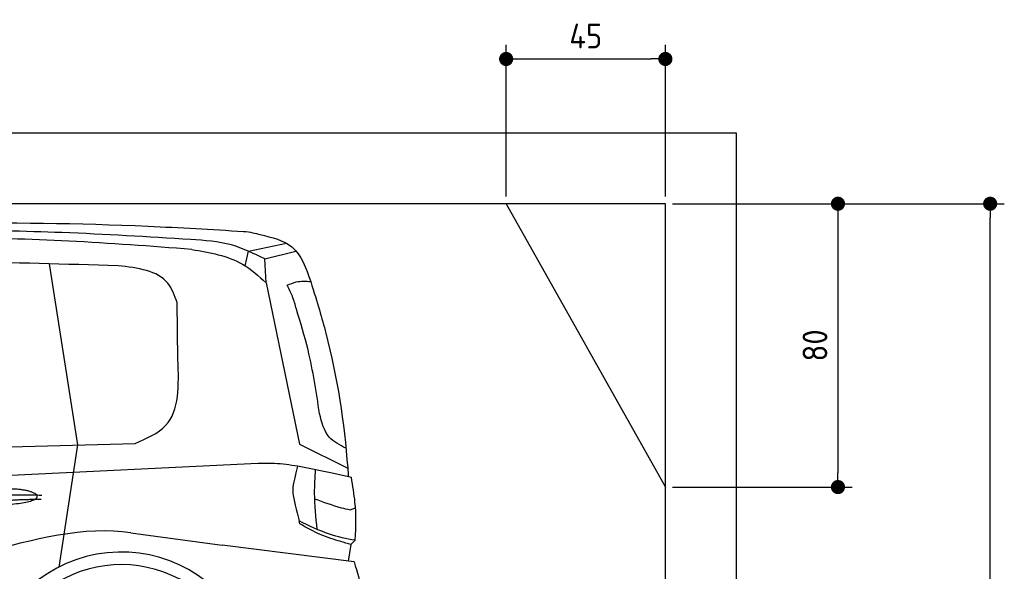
# Model space of a CAD drawing. Header units: millimetres. Extents: x 552 to 7231, y 5817 to 12136.
# Tile 7 of 7: x 4448 to 7231, y 10578 to 12136. Entities that reach past the tile are written whole.
import ezdxf

# ---------------------------------------------------------------- set-up
doc = ezdxf.new("R2010")
doc.units = ezdxf.units.MM
doc.layers.get('0').update_dxf_attribs({"lineweight": 25})
doc.layers.add('4', color=3, linetype='Continuous', lineweight=25)
doc.layers.add('AM_0', color=7, linetype='Continuous', lineweight=25)
doc.layers.add('Car', color=10, linetype='Continuous')
doc.styles.get("Standard").update_dxf_attribs({"font": 'ISOCP.SHX'})
doc.dimstyles.new('GEN-ISO$0', dxfattribs={"dimscale": 20, "dimtxt": 3.5, "dimasz": 2, "dimexe": 2, "dimexo": 1, "dimgap": 1.5, "dimtad": 1, "dimdec": 1, "dimlfac": 0.1, "dimdsep": 46, "dimtxsty": 'Standard', "dimblk": 'PUNKT', "dimcen": 2, "dimclrd": 256, "dimclre": 256, "dimclrt": 2, "dimadec": 0, "dimazin": 0, "dimtp": 0.1, "dimtm": 0.1, "dimtfac": 0.71, "dimtdec": 1, "dimtmove": 2, "dimatfit": 3, "dimldrblk": 'PUNKT', "dimfxl": 1, "dimtolj": 1, "dimarcsym": 0})

# ---------------------------------------------------------------- blocks, each defined once
blk = doc.blocks.new('PUNKT')
at = {"layer": '4', "color": 0, "linetype": 'ByBlock'}
blk.add_line((-0.5, 0), (-1, 0), dxfattribs=at)
at = {"layer": '4', "color": 0, "linetype": 'ByBlock', "const_width": 0.5}
blk.add_lwpolyline([(-0.25, 0, 1), (0.25, 0, 1)], format="xyb", close=True, dxfattribs=at)
blk = doc.blocks.new('*D5')
at = {"layer": '4', "lineweight": -2, "transparency": 16777216}
for p, q in [((6292.8, 11615.9), (7231, 11615.9)), ((7191, 8155.9), (7191, 11575.9)), ((6792.8, 8115.9), (7231, 8115.9))]:
    blk.add_line(p, q, dxfattribs=at)
at = {"layer": 'Defpoints', "color": 0, "transparency": 16777216}
for p in [(6272.8, 11615.9), (7191, 11615.9), (6772.8, 8115.9)]:
    blk.add_point(p, dxfattribs=at)
at = {"layer": '4', "lineweight": -2, "transparency": 16777216, "xscale": 40, "yscale": 40, "zscale": 40}
for p, rotation in [((7191, 11615.9), 90), ((7191, 8115.9), 270)]:
    blk.add_blockref('PUNKT', p, dxfattribs=dict(at, rotation=rotation))
at = {"layer": '4', "color": 2, "transparency": 16777216, "insert": (7126, 9865.9), "char_height": 70, "attachment_point": 5, "rotation": 90}
blk.add_mtext('\\A1;350', dxfattribs=at)
blk = doc.blocks.new('*D10')
at = {"layer": '4', "lineweight": -2, "transparency": 16777216}
for p, q in [((5822.8, 11635.9), (5822.8, 12064.6)), ((6272.8, 11635.9), (6272.8, 12064.6)), ((5862.8, 12024.6), (6232.8, 12024.6))]:
    blk.add_line(p, q, dxfattribs=at)
at = {"layer": 'Defpoints', "color": 0, "transparency": 16777216}
for p in [(6272.8, 12024.6), (5822.8, 11615.9), (6272.8, 11615.9)]:
    blk.add_point(p, dxfattribs=at)
at = {"layer": '4', "lineweight": -2, "transparency": 16777216, "xscale": 40, "yscale": 40, "zscale": 40, "rotation": 180}
blk.add_blockref('PUNKT', (5822.8, 12024.6), dxfattribs=at)
at = {"layer": '4', "lineweight": -2, "transparency": 16777216, "xscale": 40, "yscale": 40, "zscale": 40}
blk.add_blockref('PUNKT', (6272.8, 12024.6), dxfattribs=at)
at = {"layer": '4', "color": 2, "transparency": 16777216, "insert": (6047.8, 12089.6), "char_height": 70, "attachment_point": 5}
blk.add_mtext('\\A1;45', dxfattribs=at)
blk = doc.blocks.new('*D11')
at = {"layer": '4', "lineweight": -2, "transparency": 16777216}
for p, q in [((6292.8, 11615.9), (6800.7, 11615.9)), ((6760.7, 11575.9), (6760.7, 10855.9)), ((6292.8, 10815.9), (6800.7, 10815.9))]:
    blk.add_line(p, q, dxfattribs=at)
at = {"layer": 'Defpoints', "color": 0, "transparency": 16777216}
for p in [(6272.8, 11615.9), (6272.8, 10815.9), (6760.7, 10815.9)]:
    blk.add_point(p, dxfattribs=at)
at = {"layer": '4', "lineweight": -2, "transparency": 16777216, "xscale": 40, "yscale": 40, "zscale": 40}
for p, rotation in [((6760.7, 11615.9), 90), ((6760.7, 10815.9), 270)]:
    blk.add_blockref('PUNKT', p, dxfattribs=dict(at, rotation=rotation))
at = {"layer": '4', "color": 2, "transparency": 16777216, "insert": (6695.7, 11215.9), "char_height": 70, "attachment_point": 5, "rotation": 90}
blk.add_mtext('\\A1;80', dxfattribs=at)

msp = doc.modelspace()

# ---------------------------------------------------------------- linework, layer by layer
for p, q in [((872.77, 11815.9), (6472.77, 11815.9)), ((6472.77, 11815.9), (6472.77, 10315.9)), ((6272.78, 11615.9), (1072.77, 11615.9)), ((6272.78, 10315.9), (6272.78, 11615.9))]:
    msp.add_line(p, q)
at = {"layer": 'AM_0'}
msp.add_line((5822.78, 11615.9), (6272.78, 10815.9), dxfattribs=at)
at = {"layer": 'Car'}
for p, q in [((5094.59, 11481.66), (5201.62, 11504.17)), ((5085.35, 11440.29), (5094.59, 11481.66)), ((5140.29, 11460.03), (5228.27, 11482.44)), ((4531.18, 11446.21), (4611.4, 10935.2)), ((5144.05, 11392.81), (5140.29, 11460.03)), ((5144.05, 11392.81), (5238.14, 10936.97)), ((4894.91, 11176.04), (4893.14, 11336.86)), ((2773.84, 10882), (4773.87, 10939.36)), ((4611.4, 10935.2), (4558.02, 10590.01)), ((5238.14, 10936.97), (5374.78, 10869.56)), ((5121.19, 10882.32), (2232.37, 10743.68)), ((5330.82, 10855.63), (5233.23, 10874.63)), ((5385.12, 10843.18), (5330.82, 10855.63)), ((5381.33, 10751.58), (5396.82, 10757.05)), ((5239.6, 10712.43), (5237.63, 10720.26)), ((4761.99, 10686.39), (5020.23, 10651.6)), ((5395.59, 10665.68), (5383.73, 10653.89)), ((5392.75, 10604.54), (5020.23, 10651.6)), ((5383.73, 10653.89), (5375.9, 10606.67))]:
    msp.add_line(p, q, dxfattribs=at)
for radius, start, end in [(387.6, 25.37775, 166.34429), (351.9, 2.76544, 192.28875)]:
    msp.add_arc((4734.62, 10244.98), radius, start, end, dxfattribs=at)
for points in [[(3626.26, 11551.9), (4810.61, 11552.52), (5079.9, 11537.89)], [(4931.2, 11514.73), (4566.99, 11534.35), (4247.34, 11541.5), (3655.91, 11538.53), (3441.28, 11527.41), (3184.61, 11479.82), (2979.22, 11407.82)], [(5127.48, 11528.83), (5216.81, 11493.77), (5270.31, 11396.57)], [(4933.93, 11486.72), (4586.65, 11510.36), (3922.55, 11520.57)], [(5140.29, 11460.03), (5046.02, 11499.45), (4931.2, 11514.73)], [(4933.93, 11486.72), (5077.81, 11444.91), (5144.05, 11392.81)], [(4725.76, 11440.91), (3834.47, 11457.45), (3514.27, 11455.44)], [(4893.14, 11336.86), (4866.4, 11391.22), (4725.76, 11440.91)], [(5203.85, 11385.82), (5229.57, 11394.95), (5270.31, 11396.57)], [(5229.84, 11318.41), (5218.32, 11354.62), (5203.85, 11385.82)], [(5295.09, 11023.4), (5262.6, 11203.04), (5229.84, 11318.41)], [(4773.87, 10939.36), (4860.11, 10989.5), (4894.91, 11176.04)], [(5369.89, 10925.45), (5322.81, 10956.83), (5295.09, 11023.4)], [(5233.23, 10874.63), (5167.72, 10882.41), (5121.19, 10882.32)], [(5280.75, 10782.87), (5356.68, 10757.74), (5381.33, 10751.58)], [(5383.73, 10653.89), (5327.01, 10670.83), (5268.73, 10695.69), (5239.6, 10712.43)]]:
    msp.add_spline(points, degree=3, dxfattribs=at)
for points, degree in [([(5079.9, 11537.89), (5100.06, 11536.01), (5113.95, 11532.6), (5127.48, 11528.83)], 3), ([(4328.46, 10780.52), (4403.57, 10798.73), (4509.96, 10793)], 2), ([(4333.78, 10766.76), (4407.52, 10782.64), (4508.12, 10781.39)], 2), ([(4761.99, 10686.39), (4632.06, 10707.27), (4485.48, 10667.89), (4338.9, 10628.51)], 3), ([(5392.75, 10604.54), (5412.61, 10543.36), (5422.91, 10510.83), (5383.72, 10440.33)], 3)]:
    msp.add_open_spline(points, degree=degree, dxfattribs=at)
for points, degree, knots in [([(5270.31, 11396.57), (5289.36, 11334.61), (5338.94, 11169.63), (5366.19, 10989.92), (5375.98, 10853.38), (5376.53, 10845.15)], 3, [0, 0, 0, 0, 131.0849663, 516.6888429, 541.4389027, 541.4389027, 541.4389027, 541.4389027]), ([(5233.23, 10874.63), (5219.5, 10820.85), (5216.35, 10802.19), (5229.75, 10750.62), (5237.63, 10720.26)], 3, [11.821926, 11.821926, 11.821926, 11.821926, 76.9476951, 170.1693904, 170.1693904, 170.1693904, 170.1693904]), ([(5283.02, 10864.94), (5281.58, 10842.81), (5278.4, 10786.73), (5284.05, 10730.77), (5287.48, 10696.89)], 3, [10.5253419, 10.5253419, 10.5253419, 10.5253419, 76.9476951, 178.8797423, 178.8797423, 178.8797423, 178.8797423]), ([(5395.59, 10665.68), (5399.44, 10707.95), (5398.44, 10759.32), (5389.66, 10819.62), (5385.12, 10843.18)], 3, [0, 0, 0, 0, 108.8849958, 180.7799897, 180.7799897, 180.7799897, 180.7799897]), ([(4333.59, 10777.46), (4332.59, 10785.69), (4353.3, 10802.4), (4435.61, 10823.97), (4529.14, 10792.52), (4502.17, 10771.07), (4358.64, 10758.54), (4334.6, 10769.24), (4333.59, 10777.46)], 5, [0, 0, 0, 0, 0, 0, 0.300106, 0.500106, 0.700106, 1, 1, 1, 1, 1, 1]), ([(5395.59, 10665.68), (5371.04, 10669.95), (5316.4, 10681.87), (5265.8, 10706.53), (5237.63, 10720.26)], 3, [50.5441042, 50.5441042, 50.5441042, 50.5441042, 125.0301252, 218.5080917, 218.5080917, 218.5080917, 218.5080917])]:
    msp.add_open_spline(points, degree=degree, knots=knots, dxfattribs=at)

# ---------------------------------------------------------------- dimensions: what is measured, and where the dimension line sits
at = {"layer": '4'}
for base, p1, p2, angle, picture, middle in [((6272.78, 12024.58), (5822.78, 11615.9), (6272.78, 11615.9), 0, '*D10', (6047.78, 12089.58)), ((7190.95, 11615.9), (6772.77, 8115.9), (6272.78, 11615.9), 90, '*D5', (7125.95, 9865.9)), ((6760.72, 10815.9), (6272.78, 11615.9), (6272.78, 10815.9), 90, '*D11', (6695.72, 11215.9))]:
    dim = msp.add_linear_dim(base=base, p1=p1, p2=p2, angle=angle, dimstyle='GEN-ISO$0', dxfattribs=at)
    dim.commit()
    dim.dimension.update_dxf_attribs({"geometry": picture, "text_midpoint": middle})

doc.saveas('drawing.dxf')
